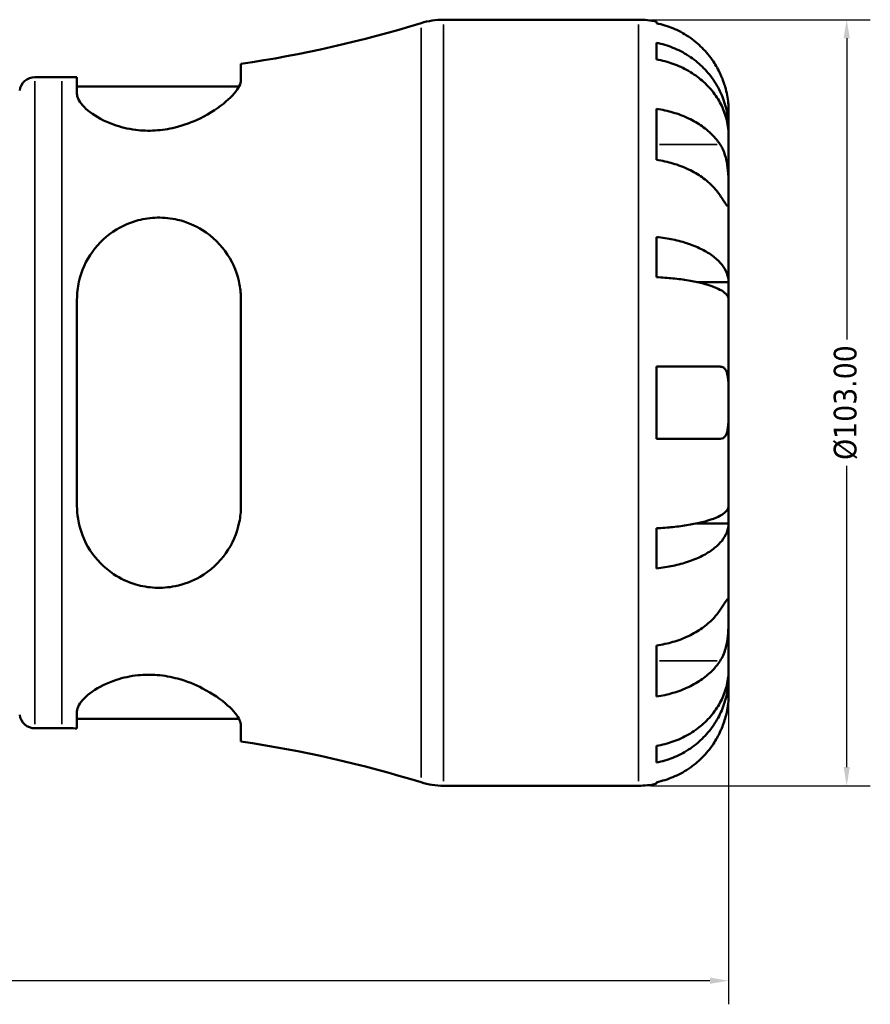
# Model space of a CAD drawing. Header units: millimetres. Extents: x 0 to 919, y 0 to 608.
# Tile 4 of 11: x 480 to 594, y 183 to 315. Entities that reach past the tile are written whole.
import ezdxf

# ---------------------------------------------------------------- set-up
doc = ezdxf.new("R2010")
doc.units = ezdxf.units.MM
for name, color, linetype, lineweight in [('Dimension (ANSI)', 7, 'Continuous', 25), ('Visible (ANSI)', 7, 'Continuous', 50), ('Visible Narrow (ANSI)', 7, 'Continuous', 35)]:
    doc.layers.add(name, color=color, linetype=linetype, lineweight=lineweight)
doc.styles.add('Note Text (ANSI)', font='tahoma.ttf')
doc.dimstyles.new('Default - mm (ANSI)', dxfattribs={"dimtxt": 3.048, "dimasz": 2.5, "dimexe": 3.175, "dimexo": 1.6002, "dimgap": 0.8, "dimtad": 0, "dimtoh": 1, "dimrnd": 1e-08, "dimzin": 4, "dimdsep": 46, "dimtxsty": 'Note Text (ANSI)', "dimcen": 0.09, "dimdle": 10, "dimclrd": 256, "dimclre": 256, "dimclrt": 256, "dimadec": 1, "dimazin": 1, "dimtfac": 1, "dimtofl": 0, "dimtmove": 0, "dimatfit": 3, "dimfxl": 1, "dimtolj": 1, "dimtzin": 4, "dimlwd": -1, "dimlwe": -1, "dimarcsym": 0})

# ---------------------------------------------------------------- blocks, each defined once
blk = doc.blocks.new('*D6')
at = {"layer": 'Defpoints', "color": 0, "transparency": 16777216}
for p in [(304.03, 263.43), (575.03, 263.43), (575.03, 185.71)]:
    blk.add_point(p, dxfattribs=at)
at = {"layer": 'Dimension (ANSI)', "transparency": 16777216}
for p, q in [((304.03, 261.83), (304.03, 182.54)), ((575.03, 261.83), (575.03, 182.54)), ((306.53, 185.71), (432.57, 185.71)), ((572.53, 185.71), (446.49, 185.71))]:
    blk.add_line(p, q, dxfattribs=at)
for points in [[(306.53, 186.13), (306.53, 185.29), (304.03, 185.71)], [(572.53, 186.13), (572.53, 185.29), (575.03, 185.71)]]:
    blk.add_solid(points, dxfattribs=at)
at = {"layer": 'Dimension (ANSI)', "transparency": 16777216, "insert": (433.37, 187.3), "char_height": 3.048, "attachment_point": 1, "style": 'Note Text (ANSI)'}
blk.add_mtext('\\A1;271.00', dxfattribs=at)
blk = doc.blocks.new('*D9')
at = {"layer": 'Defpoints', "color": 0, "transparency": 16777216}
for p in [(562.91, 314.93), (562.91, 211.93), (590.91, 211.93)]:
    blk.add_point(p, dxfattribs=at)
at = {"layer": 'Dimension (ANSI)', "transparency": 16777216}
for p, q in [((564.51, 314.93), (594.08, 314.93)), ((590.91, 312.43), (590.91, 271.91)), ((590.91, 214.43), (590.91, 254.94)), ((564.51, 211.93), (594.08, 211.93))]:
    blk.add_line(p, q, dxfattribs=at)
for points in [[(590.49, 312.43), (591.33, 312.43), (590.91, 314.93)], [(590.49, 214.43), (591.33, 214.43), (590.91, 211.93)]]:
    blk.add_solid(points, dxfattribs=at)
at = {"layer": 'Dimension (ANSI)', "transparency": 16777216, "insert": (589.17, 255.74), "char_height": 3.048, "attachment_point": 1, "rotation": 90, "style": 'Note Text (ANSI)'}
blk.add_mtext('\\A1;\\fTahoma|b0|i0;\\H3.0480;Ø103.00', dxfattribs=at)

msp = doc.modelspace()

# ---------------------------------------------------------------- linework, layer by layer
at = {"layer": 'Visible (ANSI)'}
for p, q in [((536.709, 314.927), (562.909, 314.927)), ((565.334, 314.682), (565.334, 314.452)), ((565.334, 311.822), (565.334, 309.586)), ((509.472, 306.819), (509.472, 308.979)), ((481.764, 307.202), (485.404, 307.202)), ((487.422, 307.215), (487.422, 304.963)), ((487.422, 305.942), (509.211, 305.942)), ((565.334, 302.937), (565.334, 296.078)), ((575.034, 300.269), (575.034, 302.802)), ((575.034, 300.269), (574.983, 300.269)), ((575.034, 299.304), (575.034, 300.269)), ((575.034, 291.27), (575.034, 299.304)), ((575.034, 279.652), (575.034, 291.27)), ((565.334, 285.708), (565.334, 280.312)), ((575.034, 279.652), (570.742, 279.652)), ((575.034, 277.324), (575.034, 279.652)), ((487.422, 277.287), (487.422, 249.567)), ((509.472, 249.567), (509.472, 277.287)), ((575.034, 263.427), (575.034, 277.324)), ((565.334, 268.277), (565.334, 258.577)), ((565.334, 268.277), (573.902, 268.277)), ((575.034, 249.531), (575.034, 263.427)), ((573.902, 258.577), (565.334, 258.577)), ((575.034, 247.203), (575.034, 249.531)), ((565.334, 246.543), (565.334, 241.146)), ((575.034, 247.203), (570.742, 247.203)), ((575.034, 235.585), (575.034, 247.203)), ((575.034, 227.55), (575.034, 235.585)), ((565.334, 230.777), (565.334, 223.918)), ((575.034, 226.586), (574.983, 226.586)), ((575.034, 226.586), (575.034, 227.55)), ((575.034, 224.052), (575.034, 226.586)), ((487.422, 221.891), (487.422, 219.64)), ((487.422, 220.912), (509.211, 220.912)), ((509.472, 217.876), (509.472, 220.036)), ((481.764, 219.652), (485.404, 219.652)), ((565.334, 217.269), (565.334, 215.033)), ((536.709, 211.927), (562.909, 211.927)), ((565.334, 212.402), (565.334, 212.172))]:
    msp.add_line(p, q, dxfattribs=at)
for centre, radius, start, end in [((485.404, 471.134), 163.932, 278.44234, 287.1254), ((536.709, 304.627), 10.3, 90, 107.1254), ((562.909, 302.802), 12.125, 78.46304, 90), ((481.764, 305.142), 2.06, 90, 172.81924), ((485.404, 471.134), 163.932, 270, 270.70515), ((481.764, 221.712), 2.06, 187.18076, 270), ((485.404, 55.72), 163.932, 89.29485, 90), ((485.404, 55.72), 163.932, 72.8746, 81.55766), ((536.709, 222.227), 10.3, 252.8746, 270), ((562.909, 224.052), 12.125, 270, 281.53696)]:
    msp.add_arc(centre, radius, start, end, dxfattribs=at)
for points, knots in [([(573.902, 307.652), (573.648, 308.202), (573.338, 308.762), (572.53, 309.974), (572.003, 310.608), (570.944, 311.67), (570.315, 312.197), (568.959, 313.106), (568.232, 313.488), (566.869, 314.054), (566.111, 314.293), (565.334, 314.452)], [5.9143146, 5.9143146, 5.9143146, 5.9143146, 6.0897305, 6.0897305, 6.3151304, 6.3151304, 6.5397196, 6.5397196, 6.7643088, 6.7643088, 6.9824261, 6.9824261, 6.9824261, 6.9824261]), ([(565.334, 311.822), (566.111, 311.667), (566.871, 311.436), (568.234, 310.888), (568.961, 310.518), (570.317, 309.639), (570.947, 309.129), (572.005, 308.102), (572.532, 307.489), (573.44, 306.17), (573.821, 305.464), (574.395, 304.119), (574.641, 303.355), (574.96, 301.795), (575.034, 300.998), (575.034, 300.269)], [0.2300349, 0.2300349, 0.2300349, 0.2300349, 0.4483378, 0.4483378, 0.6728957, 0.6728957, 0.8974535, 0.8974535, 1.1226267, 1.1226267, 1.3478, 1.3478, 1.5738057, 1.5738057, 1.7998115, 1.7998115, 1.7998115, 1.7998115]), ([(575.034, 299.304), (575.034, 299.953), (574.96, 300.662), (574.641, 302.051), (574.395, 302.731), (573.821, 303.928), (573.44, 304.557), (572.532, 305.73), (572.005, 306.276), (570.947, 307.19), (570.317, 307.644), (568.961, 308.426), (568.234, 308.755), (566.871, 309.243), (566.111, 309.449), (565.334, 309.586)], [5.4054322, 5.4054322, 5.4054322, 5.4054322, 5.6314379, 5.6314379, 5.8574437, 5.8574437, 6.0826169, 6.0826169, 6.3077901, 6.3077901, 6.5323479, 6.5323479, 6.7569058, 6.7569058, 6.9752088, 6.9752088, 6.9752088, 6.9752088]), ([(575.034, 302.802), (575.034, 302.802), (575.035, 302.875), (575.028, 303.179), (575.019, 303.427), (574.96, 304.046), (574.914, 304.4), (574.769, 305.143), (574.68, 305.516), (574.492, 306.148), (574.41, 306.395), (574.237, 306.868), (574.148, 307.093), (574.004, 307.429), (573.954, 307.541), (573.902, 307.652)], [0, 0, 0, 0, 0.14558971, 0.14558971, 0.30930841, 0.30930841, 0.45830506, 0.45830506, 0.58735107, 0.58735107, 0.66775406, 0.66775406, 0.73999155, 0.73999155, 0.77632248, 0.77632248, 0.77632248, 0.77632248]), ([(509.472, 306.819), (509.472, 306.578), (509.394, 306.306), (508.933, 305.388), (508.314, 304.665), (506.547, 303.147), (505.363, 302.344), (502.951, 301.167), (501.819, 300.737), (499.73, 300.225), (498.828, 300.084), (497.035, 299.977), (496.169, 300.006), (494.249, 300.243), (493.243, 300.496), (491.064, 301.281), (490.001, 301.878), (488.37, 303.115), (487.81, 303.758), (487.469, 304.555), (487.422, 304.765), (487.422, 304.963)], [-3.9492892, -3.9492892, -3.9492892, -3.9492892, -3.7100356, -3.7100356, -3.2105188, -3.2105188, -2.6833038, -2.6833038, -2.2993345, -2.2993345, -2.0229082, -2.0229082, -1.7572706, -1.7572706, -1.4152089, -1.4152089, -0.9333064, -0.9333064, -0.440465, -0.440465, -0.2520261, -0.2520261, -0.2520261, -0.2520261]), ([(565.334, 302.937), (566.111, 302.824), (566.869, 302.655), (568.232, 302.255), (568.959, 301.985), (570.315, 301.342), (570.944, 300.97), (572.003, 300.219), (572.53, 299.771), (573.338, 298.913), (573.648, 298.517), (573.902, 298.129)], [0.2300371, 0.2300371, 0.2300371, 0.2300371, 0.4481544, 0.4481544, 0.6727436, 0.6727436, 0.8973328, 0.8973328, 1.1227327, 1.1227327, 1.2981486, 1.2981486, 1.2981486, 1.2981486]), ([(573.902, 298.129), (573.956, 298.047), (574.008, 297.961), (574.19, 297.638), (574.309, 297.382), (574.527, 296.807), (574.622, 296.488), (574.813, 295.667), (574.889, 295.159), (574.997, 294.031), (575.018, 293.424), (575.036, 292.262), (575.034, 291.723), (575.034, 291.27)], [-0.78090098, -0.78090098, -0.78090098, -0.78090098, -0.74249641, -0.74249641, -0.64168011, -0.64168011, -0.53308797, -0.53308797, -0.37727943, -0.37727943, -0.19250343, -0.19250343, 0, 0, 0, 0]), ([(573.902, 291.27), (573.648, 291.659), (573.338, 292.054), (572.53, 292.912), (572.003, 293.36), (570.944, 294.111), (570.315, 294.483), (568.959, 295.126), (568.232, 295.396), (566.869, 295.796), (566.111, 295.965), (565.334, 296.078)], [5.9143146, 5.9143146, 5.9143146, 5.9143146, 6.0897305, 6.0897305, 6.3151304, 6.3151304, 6.5397196, 6.5397196, 6.7643088, 6.7643088, 6.9824261, 6.9824261, 6.9824261, 6.9824261]), ([(575.034, 291.27), (575.034, 291.002), (575.034, 290.766), (575.032, 290.355), (575.029, 290.187), (575.004, 289.91), (574.977, 289.837), (574.866, 289.863), (574.785, 289.954), (574.588, 290.227), (574.491, 290.372), (574.268, 290.71), (574.144, 290.9), (573.973, 291.161), (573.938, 291.215), (573.902, 291.27)], [0, 0, 0, 0, 0.11375655, 0.11375655, 0.23538098, 0.23538098, 0.39430899, 0.39430899, 0.54630686, 0.54630686, 0.65204055, 0.65204055, 0.75381821, 0.75381821, 0.77933795, 0.77933795, 0.77933795, 0.77933795]), ([(487.422, 277.287), (487.422, 277.3), (487.422, 277.313), (487.424, 278.128), (487.515, 278.92), (488.013, 281.151), (488.632, 282.524), (490.348, 284.908), (491.439, 285.932), (493.623, 287.256), (494.603, 287.677), (496.488, 288.172), (497.348, 288.292), (499.154, 288.329), (500.073, 288.23), (502.176, 287.738), (503.304, 287.255), (505.67, 285.77), (506.814, 284.637), (508.461, 282.116), (509.018, 280.752), (509.409, 278.635), (509.472, 277.965), (509.472, 277.287)], [-3.8946979, -3.8946979, -3.8946979, -3.8946979, -3.890695, -3.890695, -3.6372216, -3.6372216, -3.1564722, -3.1564722, -2.6849789, -2.6849789, -2.3581559, -2.3581559, -2.0956945, -2.0956945, -1.8127467, -1.8127467, -1.4233521, -1.4233521, -0.8959565, -0.8959565, -0.4168464, -0.4168464, -0.2023316, -0.2023316, -0.2023316, -0.2023316]), ([(565.334, 285.708), (566.111, 285.628), (566.871, 285.506), (568.234, 285.219), (568.961, 285.025), (570.317, 284.564), (570.947, 284.297), (572.005, 283.758), (572.532, 283.437), (573.44, 282.746), (573.821, 282.376), (574.395, 281.67), (574.641, 281.27), (574.96, 280.452), (575.034, 280.034), (575.034, 279.652)], [0.2300349, 0.2300349, 0.2300349, 0.2300349, 0.4483378, 0.4483378, 0.6728957, 0.6728957, 0.8974535, 0.8974535, 1.1226267, 1.1226267, 1.3478, 1.3478, 1.5738057, 1.5738057, 1.7998115, 1.7998115, 1.7998115, 1.7998115]), ([(575.034, 277.324), (575.034, 277.512), (574.96, 277.718), (574.641, 278.122), (574.395, 278.319), (573.821, 278.667), (573.44, 278.85), (572.532, 279.191), (572.005, 279.349), (570.947, 279.615), (570.317, 279.747), (568.961, 279.974), (568.234, 280.07), (566.871, 280.212), (566.111, 280.272), (565.334, 280.312)], [5.4054322, 5.4054322, 5.4054322, 5.4054322, 5.6314379, 5.6314379, 5.8574437, 5.8574437, 6.0826169, 6.0826169, 6.3077901, 6.3077901, 6.5323479, 6.5323479, 6.7569058, 6.7569058, 6.9752088, 6.9752088, 6.9752088, 6.9752088]), ([(573.902, 268.277), (573.973, 268.277), (574.04, 268.27), (574.221, 268.229), (574.327, 268.178), (574.528, 268.014), (574.619, 267.893), (574.811, 267.502), (574.889, 267.19), (574.997, 266.374), (575.018, 265.859), (575.036, 264.703), (575.034, 264.068), (575.034, 263.427)], [-0.77507703, -0.77507703, -0.77507703, -0.77507703, -0.72560399, -0.72560399, -0.63594265, -0.63594265, -0.53365641, -0.53365641, -0.3753162, -0.3753162, -0.19216783, -0.19216783, 0, 0, 0, 0]), ([(575.034, 263.427), (575.034, 262.992), (575.035, 262.558), (575.03, 261.677), (575.025, 261.237), (574.98, 260.307), (574.931, 259.854), (574.767, 259.25), (574.679, 259.054), (574.484, 258.798), (574.388, 258.717), (574.17, 258.607), (574.048, 258.579), (573.911, 258.577), (573.907, 258.577), (573.902, 258.577)], [-3.37535926, -3.37535926, -3.37535926, -3.37535926, -3.24472064, -3.24472064, -3.10081281, -3.10081281, -2.91318515, -2.91318515, -2.78540812, -2.78540812, -2.69094331, -2.69094331, -2.59427293, -2.59427293, -2.59108226, -2.59108226, -2.59108226, -2.59108226]), ([(509.472, 249.567), (509.472, 248.813), (509.394, 248.069), (508.933, 245.831), (508.314, 244.429), (506.547, 241.924), (505.363, 240.832), (502.951, 239.436), (501.819, 238.998), (499.73, 238.581), (498.828, 238.511), (497.035, 238.598), (496.169, 238.745), (494.249, 239.311), (493.243, 239.787), (491.064, 241.237), (490.001, 242.328), (488.37, 244.845), (487.81, 246.284), (487.469, 248.385), (487.422, 248.974), (487.422, 249.567)], [-3.9492892, -3.9492892, -3.9492892, -3.9492892, -3.7100356, -3.7100356, -3.2105188, -3.2105188, -2.6833038, -2.6833038, -2.2993345, -2.2993345, -2.0229082, -2.0229082, -1.7572706, -1.7572706, -1.4152089, -1.4152089, -0.9333064, -0.9333064, -0.440465, -0.440465, -0.2520261, -0.2520261, -0.2520261, -0.2520261]), ([(565.334, 246.543), (566.111, 246.583), (566.871, 246.643), (568.234, 246.785), (568.961, 246.88), (570.317, 247.108), (570.947, 247.24), (572.005, 247.505), (572.532, 247.664), (573.44, 248.005), (573.821, 248.187), (574.395, 248.535), (574.641, 248.733), (574.96, 249.136), (575.034, 249.342), (575.034, 249.531)], [0.2300349, 0.2300349, 0.2300349, 0.2300349, 0.4483378, 0.4483378, 0.6728957, 0.6728957, 0.8974535, 0.8974535, 1.1226267, 1.1226267, 1.3478, 1.3478, 1.5738057, 1.5738057, 1.7998115, 1.7998115, 1.7998115, 1.7998115]), ([(575.034, 247.203), (575.034, 246.82), (574.96, 246.403), (574.641, 245.585), (574.395, 245.185), (573.821, 244.479), (573.44, 244.109), (572.532, 243.418), (572.005, 243.096), (570.947, 242.558), (570.317, 242.291), (568.961, 241.83), (568.234, 241.636), (566.871, 241.349), (566.111, 241.227), (565.334, 241.146)], [5.4054322, 5.4054322, 5.4054322, 5.4054322, 5.6314379, 5.6314379, 5.8574437, 5.8574437, 6.0826169, 6.0826169, 6.3077901, 6.3077901, 6.5323479, 6.5323479, 6.7569058, 6.7569058, 6.9752088, 6.9752088, 6.9752088, 6.9752088]), ([(573.902, 235.585), (573.956, 235.667), (574.008, 235.747), (574.19, 236.026), (574.309, 236.208), (574.527, 236.537), (574.622, 236.678), (574.813, 236.935), (574.889, 237.011), (574.997, 236.998), (575.018, 236.875), (575.036, 236.398), (575.034, 236.039), (575.034, 235.585)], [-0.78090098, -0.78090098, -0.78090098, -0.78090098, -0.74249641, -0.74249641, -0.64168011, -0.64168011, -0.53308797, -0.53308797, -0.37727943, -0.37727943, -0.19250343, -0.19250343, 0, 0, 0, 0]), ([(565.334, 230.777), (566.111, 230.889), (566.869, 231.059), (568.232, 231.459), (568.959, 231.729), (570.315, 232.372), (570.944, 232.744), (572.003, 233.495), (572.53, 233.943), (573.338, 234.801), (573.648, 235.196), (573.902, 235.585)], [0.2300371, 0.2300371, 0.2300371, 0.2300371, 0.4481544, 0.4481544, 0.6727436, 0.6727436, 0.8973328, 0.8973328, 1.1227327, 1.1227327, 1.2981486, 1.2981486, 1.2981486, 1.2981486]), ([(575.034, 235.585), (575.034, 235.317), (575.034, 235.018), (575.032, 234.35), (575.029, 233.979), (575.004, 233.087), (574.977, 232.56), (574.866, 231.53), (574.785, 231.038), (574.588, 230.247), (574.491, 229.94), (574.268, 229.379), (574.144, 229.125), (573.973, 228.837), (573.938, 228.781), (573.902, 228.726)], [0, 0, 0, 0, 0.11375655, 0.11375655, 0.23538098, 0.23538098, 0.39430899, 0.39430899, 0.54630686, 0.54630686, 0.65204055, 0.65204055, 0.75381821, 0.75381821, 0.77933795, 0.77933795, 0.77933795, 0.77933795]), ([(573.902, 228.726), (573.648, 228.337), (573.338, 227.942), (572.53, 227.084), (572.003, 226.636), (570.944, 225.885), (570.315, 225.513), (568.959, 224.87), (568.232, 224.6), (566.869, 224.2), (566.111, 224.03), (565.334, 223.918)], [5.9143146, 5.9143146, 5.9143146, 5.9143146, 6.0897305, 6.0897305, 6.3151304, 6.3151304, 6.5397196, 6.5397196, 6.7643088, 6.7643088, 6.9824261, 6.9824261, 6.9824261, 6.9824261]), ([(487.422, 221.891), (487.422, 221.896), (487.422, 221.9), (487.424, 222.173), (487.515, 222.463), (488.013, 223.348), (488.632, 223.982), (490.348, 225.179), (491.439, 225.746), (493.623, 226.458), (494.603, 226.676), (496.488, 226.865), (497.348, 226.874), (499.154, 226.729), (500.073, 226.563), (502.176, 225.996), (503.304, 225.538), (505.67, 224.32), (506.814, 223.51), (508.461, 222.026), (509.018, 221.342), (509.409, 220.493), (509.472, 220.252), (509.472, 220.036)], [-3.8946979, -3.8946979, -3.8946979, -3.8946979, -3.890695, -3.890695, -3.6372216, -3.6372216, -3.1564722, -3.1564722, -2.6849789, -2.6849789, -2.3581559, -2.3581559, -2.0956945, -2.0956945, -1.8127467, -1.8127467, -1.4233521, -1.4233521, -0.8959565, -0.8959565, -0.4168464, -0.4168464, -0.2023316, -0.2023316, -0.2023316, -0.2023316]), ([(565.334, 217.269), (566.111, 217.406), (566.871, 217.612), (568.234, 218.1), (568.961, 218.429), (570.317, 219.211), (570.947, 219.665), (572.005, 220.579), (572.532, 221.124), (573.44, 222.298), (573.821, 222.926), (574.395, 224.124), (574.641, 224.804), (574.96, 226.192), (575.034, 226.901), (575.034, 227.55)], [0.2300349, 0.2300349, 0.2300349, 0.2300349, 0.4483378, 0.4483378, 0.6728957, 0.6728957, 0.8974535, 0.8974535, 1.1226267, 1.1226267, 1.3478, 1.3478, 1.5738057, 1.5738057, 1.7998115, 1.7998115, 1.7998115, 1.7998115]), ([(575.034, 226.586), (575.034, 225.857), (574.96, 225.06), (574.641, 223.5), (574.395, 222.736), (573.821, 221.39), (573.44, 220.684), (572.532, 219.366), (572.005, 218.753), (570.947, 217.726), (570.317, 217.216), (568.961, 216.336), (568.234, 215.967), (566.871, 215.419), (566.111, 215.187), (565.334, 215.033)], [5.4054322, 5.4054322, 5.4054322, 5.4054322, 5.6314379, 5.6314379, 5.8574437, 5.8574437, 6.0826169, 6.0826169, 6.3077901, 6.3077901, 6.5323479, 6.5323479, 6.7569058, 6.7569058, 6.9752088, 6.9752088, 6.9752088, 6.9752088]), ([(573.902, 219.202), (573.973, 219.354), (574.04, 219.508), (574.221, 219.941), (574.327, 220.22), (574.528, 220.814), (574.619, 221.124), (574.811, 221.884), (574.889, 222.308), (574.997, 223.103), (575.018, 223.443), (575.036, 223.925), (575.034, 224.052), (575.034, 224.052)], [-0.77507703, -0.77507703, -0.77507703, -0.77507703, -0.72560399, -0.72560399, -0.63594265, -0.63594265, -0.53365641, -0.53365641, -0.3753162, -0.3753162, -0.19216783, -0.19216783, 0, 0, 0, 0]), ([(565.334, 212.402), (566.111, 212.562), (566.869, 212.801), (568.232, 213.367), (568.959, 213.749), (570.315, 214.658), (570.944, 215.185), (572.003, 216.247), (572.53, 216.88), (573.338, 218.093), (573.648, 218.652), (573.902, 219.202)], [0.2300371, 0.2300371, 0.2300371, 0.2300371, 0.4481544, 0.4481544, 0.6727436, 0.6727436, 0.8973328, 0.8973328, 1.1227327, 1.1227327, 1.2981486, 1.2981486, 1.2981486, 1.2981486])]:
    msp.add_open_spline(points, degree=3, knots=knots, dxfattribs=at)
at = {"layer": 'Visible Narrow (ANSI)'}
for p, q in [((533.676, 213.012), (533.676, 313.842)), ((536.709, 314.293), (536.709, 212.561)), ((562.909, 212.561), (562.909, 314.293)), ((481.764, 306.663), (481.764, 220.191)), ((485.404, 220.191), (485.404, 306.663)), ((573.474, 298.129), (565.763, 298.129)), ((573.474, 228.726), (565.763, 228.726))]:
    msp.add_line(p, q, dxfattribs=at)

# ---------------------------------------------------------------- dimensions: what is measured, and where the dimension line sits
at = {"layer": 'Dimension (ANSI)'}
dim = msp.add_linear_dim(base=(590.909, 211.927), p1=(562.909, 314.927), p2=(562.909, 211.927), angle=270, text='\\fTahoma|b0|i0;\\H3.0480;Ø<>', dimstyle='Default - mm (ANSI)', override={"dimgap": 0.8, "dimtoh": 0, "dimdec": 2, "dimtol": 0, "dimlim": 0, "dimtp": 0, "dimtm": 0, "dimtdec": 2, "dimatfit": 1}, dxfattribs=at)
dim.commit()
dim.dimension.update_dxf_attribs({"geometry": '*D9', "text_midpoint": (590.909, 263.427), "dimtype": 160})
dim = msp.add_linear_dim(base=(575.034, 185.712), p1=(304.034, 263.427), p2=(575.034, 263.427), angle=180, dimstyle='Default - mm (ANSI)', override={"dimgap": 0.8, "dimtoh": 0, "dimdec": 2, "dimtol": 0, "dimlim": 0, "dimtp": 0, "dimtm": 0, "dimtdec": 2, "dimatfit": 1}, dxfattribs=at)
dim.commit()
dim.dimension.update_dxf_attribs({"geometry": '*D6', "text_midpoint": (439.534, 185.712), "dimtype": 160})

doc.saveas('drawing.dxf')
